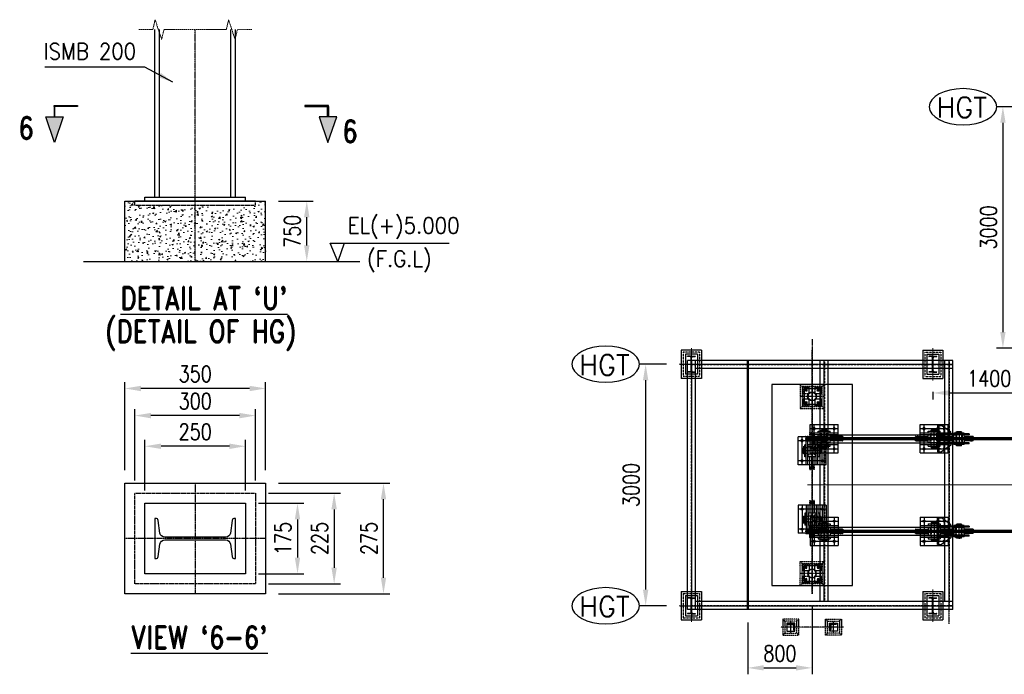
# Model space of a CAD drawing. Header units: inches. Extents: x -204116 to 930598, y -391373 to 256461.
# Tile 86 of 225: x 334083 to 346315, y -262227 to -254093. Entities that reach past the tile are written whole.
import ezdxf
from ezdxf.enums import TextEntityAlignment as Align
from ezdxf.lldxf.tags import DXFTag

# ---------------------------------------------------------------- set-up
doc = ezdxf.new("R2010")
doc.units = ezdxf.units.IN
doc.header["$LTSCALE"] = 10
doc.header["$MEASUREMENT"] = 0
doc.header["$PDMODE"] = 1
doc.header["$PDSIZE"] = 1000
for name, pattern in [('CENTER', [2, 1.25, -0.25, 0.25, -0.25]), ('CONTINOUS', [0]), ('HIDDEN', [0.375, 0.25, -0.125]), ('HIDDEN2', [0.1875, 0.125, -0.0625]), ('PHANTOM', [2.5, 1.25, -0.25, 0.25, -0.25, 0.25, -0.25]), ('PHANTOM2', [1.25, 0.625, -0.125, 0.125, -0.125, 0.125, -0.125])]:
    doc.linetypes.add(name, pattern=pattern)
doc.layers.get('Defpoints').update_dxf_attribs({"lineweight": 25})
for name, color, linetype in [('4', 4, 'Continuous'), ('b', 4, 'Continuous'), ('CIVIL PARTS-CONCRETE', 8, 'Continuous'), ('CIVIL STRL', 28, 'Continuous'), ('H', 3, 'HIDDEN'), ('R', 5, 'PHANTOM2'), ('THICK', 6, 'Continuous')]:
    doc.layers.add(name, color=color, linetype=linetype)
for name, color, linetype, lineweight in [('C', 1, 'CENTER', 25), ('cen', 2, 'CENTER2', 25), ('CENTER', 2, 'CENTER', 25), ('DIM', 6, 'Continuous', 25), ('GRID', 252, 'Continuous', 13), ('HID', 4, 'HIDDEN', 25), ('HIDEN', 8, 'CONTINOUS', 9), ('PHA', 5, 'PHANTOM', 25), ('TEXT', 3, 'Continuous', 25)]:
    doc.layers.add(name, color=color, linetype=linetype, lineweight=lineweight)
doc.styles.add('MIC', font='romans.shx', dxfattribs={"width": 0.8})
doc.styles.add('romand', font='romand.shx', dxfattribs={"width": 0.8})
doc.styles.add('romans', font='romans.shx', dxfattribs={"width": 0.8})
tags = doc.linetypes.add('CENTER2', pattern=[1.125, 0.75, -0.125, 0.125, -0.125]).pattern_tags.tags
tags[10:11] = [DXFTag(74, 4), DXFTag(75, 0), DXFTag(340, '0'), DXFTag(46, 1.0), DXFTag(50, 0.0), DXFTag(44, 0.0), DXFTag(45, 0.0)]
tags[8:9] = [DXFTag(74, 4), DXFTag(75, 0), DXFTag(340, '0'), DXFTag(46, 1.0), DXFTag(50, 0.0), DXFTag(44, 0.0), DXFTag(45, 0.0)]
tags[6:7] = [DXFTag(74, 4), DXFTag(75, 0), DXFTag(340, '0'), DXFTag(46, 1.0), DXFTag(50, 0.0), DXFTag(44, 0.0), DXFTag(45, 0.0)]
tags[4:5] = [DXFTag(74, 4), DXFTag(75, 0), DXFTag(340, '0'), DXFTag(46, 1.0), DXFTag(50, 0.0), DXFTag(44, 0.0), DXFTag(45, 0.0)]
doc.dimstyles.new('1_75', dxfattribs={"dimscale": 75, "dimtxt": 2.5, "dimasz": 2.5, "dimexe": 1, "dimexo": 2, "dimgap": 1, "dimtad": 1, "dimtoh": 1, "dimdec": 0, "dimzin": 9, "dimdsep": 46, "dimtxsty": 'MIC', "dimcen": 2.5, "dimclrd": 1, "dimclre": 1, "dimclrt": 256, "dimadec": 0, "dimazin": 0, "dimtfac": 1, "dimtdec": 0, "dimtmove": 2, "dimatfit": 3, "dimfxl": 1, "dimlwd": -1, "dimlwe": -1, "dimarcsym": 0})

# ---------------------------------------------------------------- blocks, each defined once
blk = doc.blocks.new('*D678')
at = {"color": 1}
for p, q in [((337299, -256347), (337730, -256347)), ((337650, -256897), (337650, -256547)), ((337299, -257097), (337730, -257097))]:
    blk.add_line(p, q, dxfattribs=at)
for points in [[(337616, -256547), (337683, -256547), (337650, -256347)], [(337616, -256897), (337683, -256897), (337650, -257097)]]:
    blk.add_solid(points, dxfattribs=at)
at = {"layer": 'Defpoints', "color": 0}
for p in [(337139, -256347), (337650, -256347), (337139, -257097)]:
    blk.add_point(p, dxfattribs=at)
at = {"insert": (337470, -256722), "char_height": 200, "attachment_point": 5, "rotation": 90, "style": 'MIC'}
blk.add_mtext('750', dxfattribs=at)
blk = doc.blocks.new('*D679')
at = {"color": 1}
for p, q in [((337299, -259852), (338683, -259852)), ((338603, -261027), (338603, -260052)), ((337299, -261227), (338683, -261227))]:
    blk.add_line(p, q, dxfattribs=at)
for points in [[(338570, -260052), (338636, -260052), (338603, -259852)], [(338570, -261027), (338636, -261027), (338603, -261227)]]:
    blk.add_solid(points, dxfattribs=at)
at = {"layer": 'Defpoints', "color": 0}
for p in [(337139, -259852), (338603, -259852), (337139, -261227)]:
    blk.add_point(p, dxfattribs=at)
at = {"insert": (338423, -260539), "char_height": 200, "attachment_point": 5, "rotation": 90, "style": 'MIC'}
blk.add_mtext('275', dxfattribs=at)
blk = doc.blocks.new('*D671')
at = {"color": 1}
for p, q in [((335389, -259692), (335389, -258595)), ((336939, -258675), (335589, -258675)), ((337139, -259692), (337139, -258595))]:
    blk.add_line(p, q, dxfattribs=at)
for points in [[(335589, -258642), (335589, -258709), (335389, -258675)], [(336939, -258642), (336939, -258709), (337139, -258675)]]:
    blk.add_solid(points, dxfattribs=at)
at = {"layer": 'Defpoints', "color": 0}
for p in [(335389, -258675), (335389, -259852), (337139, -259852)]:
    blk.add_point(p, dxfattribs=at)
at = {"insert": (336264, -258495), "char_height": 200, "attachment_point": 5, "style": 'MIC'}
blk.add_mtext('350', dxfattribs=at)
blk = doc.blocks.new('*D672')
at = {"color": 1}
for p, q in [((335514, -259817), (335514, -258932)), ((337014, -259817), (337014, -258932)), ((336814, -259012), (335714, -259012))]:
    blk.add_line(p, q, dxfattribs=at)
for points in [[(335714, -258979), (335714, -259046), (335514, -259012)], [(336814, -258979), (336814, -259046), (337014, -259012)]]:
    blk.add_solid(points, dxfattribs=at)
at = {"layer": 'Defpoints', "color": 0}
for p in [(335514, -259012), (335514, -259977), (337014, -259977)]:
    blk.add_point(p, dxfattribs=at)
at = {"insert": (336264, -258832), "char_height": 200, "attachment_point": 5, "style": 'MIC'}
blk.add_mtext('300', dxfattribs=at)
blk = doc.blocks.new('*D673')
at = {"color": 1}
for p, q in [((335639, -259942), (335639, -259313)), ((336889, -259942), (336889, -259313)), ((336689, -259393), (335839, -259393))]:
    blk.add_line(p, q, dxfattribs=at)
for points in [[(335839, -259360), (335839, -259427), (335639, -259393)], [(336689, -259360), (336689, -259427), (336889, -259393)]]:
    blk.add_solid(points, dxfattribs=at)
at = {"layer": 'Defpoints', "color": 0}
for p in [(335639, -259393), (335639, -260102), (336889, -260102)]:
    blk.add_point(p, dxfattribs=at)
at = {"insert": (336264, -259213), "char_height": 200, "attachment_point": 5, "style": 'MIC'}
blk.add_mtext('250', dxfattribs=at)
blk = doc.blocks.new('*D680')
at = {"color": 1}
for p, q in [((337174, -259977), (338070, -259977)), ((337990, -260177), (337990, -260902)), ((337174, -261102), (338070, -261102))]:
    blk.add_line(p, q, dxfattribs=at)
for points in [[(337956, -260177), (338023, -260177), (337990, -259977)], [(337956, -260902), (338023, -260902), (337990, -261102)]]:
    blk.add_solid(points, dxfattribs=at)
at = {"layer": 'Defpoints', "color": 0}
for p in [(337014, -259977), (337014, -261102), (337990, -261102)]:
    blk.add_point(p, dxfattribs=at)
at = {"insert": (337810, -260539), "char_height": 200, "attachment_point": 5, "rotation": 90, "style": 'MIC'}
blk.add_mtext('225', dxfattribs=at)
blk = doc.blocks.new('*D681')
at = {"color": 1}
for p, q in [((337049, -260102), (337615, -260102)), ((337535, -260302), (337535, -260777)), ((337049, -260977), (337615, -260977))]:
    blk.add_line(p, q, dxfattribs=at)
for points in [[(337501, -260302), (337568, -260302), (337535, -260102)], [(337501, -260777), (337568, -260777), (337535, -260977)]]:
    blk.add_solid(points, dxfattribs=at)
at = {"layer": 'Defpoints', "color": 0}
for p in [(336889, -260102), (336889, -260977), (337535, -260977)]:
    blk.add_point(p, dxfattribs=at)
at = {"insert": (337355, -260539), "char_height": 200, "attachment_point": 5, "rotation": 90, "style": 'MIC'}
blk.add_mtext('175', dxfattribs=at)
blk = doc.blocks.new('A$C4C0E3719')
blk.add_hatch(color=256).paths.add_polyline_path([(-0.4, 2.5), (-195.3, 2.6), (-195.3, -7.2), (-0.4, -7.3)])
at = {"layer": 'THICK'}
for points in [[(-0.4, -7.3), (-0.5, -92.8), (-7.9, -92.8), (-7.9, -7.3)], [(68.4, -93.2), (-4.3, -303.4), (-76.7, -92.8)]]:
    blk.add_hatch(color=0, dxfattribs=at).paths.add_polyline_path(points)
blk.add_line((-195.3, 2.6), (-195.3, -7.2))
at = {"layer": 'THICK', "color": 0}
for p, q in [((-0.4, 2.5), (-195.3, 2.6)), ((-0.4, -7.3), (-0.4, 2.5)), ((-195.3, -7.2), (-0.4, -7.3)), ((-7.9, -7.3), (-0.4, -7.3)), ((-7.9, -92.8), (-7.9, -7.3)), ((-0.4, -7.3), (-0.5, -92.8)), ((-76.7, -92.8), (-4.3, -303.4)), ((-76.7, -92.8), (-4.3, -303.4)), ((68.4, -92.9), (-76.7, -92.8)), ((3.2, -92.8), (-11.7, -92.8)), ((-4.3, -303.4), (68.4, -92.9))]:
    blk.add_line(p, q, dxfattribs=at)
blk = doc.blocks.new('bc200')
for p, q in [((0, 200), (-50, 200)), ((-12, 191), (-46, 195)), ((-3, 20), (-3, 180)), ((0, 200), (50, 200)), ((3, 20), (3, 180)), ((12, 191), (46, 195)), ((50, 200), (50, 200)), ((0, 0), (-50, 0)), ((-12, 9), (-46, 5)), ((0, 0), (50, 0)), ((12, 9), (46, 5)), ((50, 0), (50, 0))]:
    blk.add_line(p, q)
for centre, radius, start, end in [((-45, 200), 5, 186.1795, 262), ((-14, 180), 11, 0, 82), ((14, 180), 11, 98, 180), ((45, 200), 5, 278, 353.8205), ((-45, 0), 5, 98, 173.8205), ((-14, 20), 11, 278, 0), ((14, 20), 11, 180, 262), ((45, 0), 5, 6.1795, 82)]:
    blk.add_arc(centre, radius, start, end)
blk = doc.blocks.new('I-1')
for p, q in [((-125, 75), (-125, -75)), ((-125, 75), (125, 75)), ((125, 75), (125, -75)), ((-125, -75), (125, -75))]:
    blk.add_line(p, q)
at = {"layer": 'GRID', "linetype": 'ByBlock', "ltscale": 0.5}
blk.add_line((0, 150), (0, -150), dxfattribs=at)
at = {"layer": 'GRID', "ltscale": 0.5}
blk.add_line((-200, 0), (200, 0), dxfattribs=at)
at = {"layer": 'HID'}
for p, q in [((-150, 100), (150, 100)), ((-150, 100), (-150, -100)), ((150, 100), (150, -100)), ((-150, -100), (150, -100))]:
    blk.add_line(p, q, dxfattribs=at)
at = {"layer": 'R', "linetype": 'Continuous'}
for p, q in [((-175, 125), (-175, -125)), ((-175, 125), (175, 125)), ((175, 125), (175, -125)), ((-175, -125), (175, -125))]:
    blk.add_line(p, q, dxfattribs=at)
at = {"xscale": -1, "rotation": 90.00000000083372}
blk.add_blockref('bc200', (100, 0), dxfattribs=at)
blk = doc.blocks.new('SHEEVE1')
at = {"ltscale": 20}
for p, q in [((-28, 24), (-28, -87)), ((-24, 10), (-26, 10)), ((-21, 8), (-19, -3)), ((21, 8), (19, -3)), ((27, 25), (27, 24)), ((27, 24), (27, -87)), ((-5, -31), (-5, -62)), ((5, -31), (5, -62)), ((-28, -324), (-28, -213)), ((-5, -269), (-5, -238)), ((5, -269), (5, -238)), ((27, -324), (27, -213)), ((-24, -310), (-26, -310)), ((-21, -308), (-19, -297)), ((21, -308), (19, -297)), ((27, -325), (27, -324))]:
    blk.add_line(p, q, dxfattribs=at)
at = {"linetype": 'Continuous'}
for p, q in [((-27, 25), (-17, 25)), ((27, 25), (17, 25)), ((24, 10), (26, 10)), ((-48, -87), (-48, -110)), ((-48, -110), (-48, -190)), ((-30, -87), (-48, -87)), ((30, -87), (47, -87)), ((47, -87), (47, -110)), ((47, -110), (47, -190)), ((-48, -213), (-48, -190)), ((-30, -213), (-48, -213)), ((30, -213), (47, -213)), ((47, -213), (47, -190)), ((-27, -325), (-17, -325)), ((27, -325), (17, -325)), ((24, -310), (26, -310))]:
    blk.add_line(p, q, dxfattribs=at)
at = {"color": 2, "linetype": 'HIDDEN'}
for p, q in [((-48, -110), (47, -110)), ((-48, -190), (47, -190))]:
    blk.add_line(p, q, dxfattribs=at)
at = {"ltscale": 20}
for points in [[(17, 25), (16, 24), (11, -1, -0.820353), (-11, -1), (-16, 24), (-17, 25)], [(17, -325), (16, -324), (11, -299, 0.820353), (-11, -299), (-16, -324), (-17, -325)]]:
    blk.add_lwpolyline(points, format="xyb", dxfattribs=at)
for centre, radius, start, end in [((-26, 12), 2, 179.9978, 270), ((-24, 7), 3, 11.2723, 90), ((24, 7), 3, 90, 168.7277), ((-30, -62), 25, 270, 0), ((0, 1), 19, 191.2723, 227.0141), ((-30, -31), 25, 0, 47.0141), ((30, -31), 25, 132.9859, 180), ((30, -62), 25, 180, 270), ((0, 1), 19, 312.9859, 348.7277), ((-30, -238), 25, 360, 90), ((30, -238), 25, 90, 180), ((-26, -312), 2, 90, 180.0022), ((-24, -307), 3, 270, 348.7277), ((0, -301), 19, 132.9859, 168.7277), ((-30, -269), 25, 312.9859, 360), ((30, -269), 25, 180, 227.0141), ((0, -301), 19, 11.2723, 47.0141), ((24, -307), 3, 191.2723, 270)]:
    blk.add_arc(centre, radius, start, end, dxfattribs=at)
at = {"linetype": 'Continuous'}
for centre, start, end in [((26, 12), 270, 0), ((26, -312), 0, 90)]:
    blk.add_arc(centre, 1.5, start, end, dxfattribs=at)
at = {"layer": 'cen', "ltscale": 0.5}
for p, q in [((33, 0), (-33, 0)), ((-4, 1), (4, 1)), ((0, 28), (0, -327)), ((33, -300), (-33, -300)), ((-4, -301), (4, -301))]:
    blk.add_line(p, q, dxfattribs=at)
at = {"layer": 'cen'}
blk.add_line((-56, -150), (55, -150), dxfattribs=at)
at = {"layer": 'DIM'}
for p, q in [((-27, 25), (-28, 24)), ((-17, 25), (-16, 25)), ((-16, 25), (-16, 24)), ((17, 25), (16, 25)), ((16, 25), (16, 24)), ((-27, -325), (-28, -324)), ((-17, -325), (-16, -325)), ((-16, -325), (-16, -324)), ((16, -325), (16, -324)), ((17, -325), (16, -325))]:
    blk.add_line(p, q, dxfattribs=at)
at = {"layer": 'R'}
for p, q in [((-28, 24), (-28, 25)), ((-27, 25), (-28, 25)), ((27, 25), (27, 25)), ((27, 24), (27, 25)), ((-28, -324), (-28, -325)), ((-27, -325), (-28, -325)), ((27, -325), (27, -325)), ((27, -324), (27, -325))]:
    blk.add_line(p, q, dxfattribs=at)
for centre in [(0, 0), (0, -300)]:
    blk.add_circle(centre, 10, dxfattribs=at)
blk = doc.blocks.new('BUSH')
at = {"color": 1, "linetype": 'CENTER2'}
blk.add_line((-101, 0), (8, 0), dxfattribs=at)
at = {"color": 0, "linetype": 'ByBlock'}
for p, q in [((-95, 40), (0, 40)), ((-95, 40), (-95, -40)), ((-95, 30), (0, 30)), ((0, 40), (0, -40)), ((-95, -30), (0, -30)), ((-95, -40), (0, -40))]:
    blk.add_line(p, q, dxfattribs=at)
blk = doc.blocks.new('BKT')
at = {"linetype": 'Continuous'}
for p, q in [((-62, 391), (-50, 391)), ((-62, 391), (-62, 16)), ((-50, 391), (-50, 16)), ((62, 391), (50, 391)), ((50, 391), (50, 16)), ((62, 391), (62, 16)), ((-87, 295), (-86, 296)), ((-87, 295), (-87, 237)), ((-86, 296), (-70, 296)), ((-78, 246), (-70, 246)), ((-76, 246), (-76, 221)), ((-70, 329), (-70, 203)), ((-70, 329), (-62, 329)), ((70, 329), (62, 329)), ((70, 329), (70, 203)), ((86, 296), (70, 296)), ((78, 246), (70, 246)), ((76, 246), (76, 221)), ((78, 246), (78, 236)), ((87, 295), (86, 296)), ((87, 295), (87, 237)), ((-82, 166), (-165, 46)), ((-87, 237), (-86, 236)), ((-86, 236), (-78, 236)), ((-62, 166), (-82, 166)), ((-76, 221), (-70, 221)), ((-70, 203), (-62, 203)), ((70, 203), (62, 203)), ((62, 166), (82, 166)), ((76, 221), (70, 221)), ((86, 236), (78, 236)), ((82, 166), (165, 46)), ((87, 237), (86, 236)), ((-165, 16), (-165, 46)), ((-165, 16), (165, 16)), ((-165, 16), (-165, 0)), ((-165, 0), (165, 0)), ((-25, 0), (-25, 16)), ((25, 0), (25, 16)), ((165, 16), (165, 46)), ((165, 16), (165, 0))]:
    blk.add_line(p, q, dxfattribs=at)
for p, q in [((-86, 296), (-86, 236)), ((-78, 246), (-78, 236)), ((-70, 246), (-70, 236)), ((70, 236), (70, 246)), ((86, 296), (86, 236)), ((-62, 66), (-50, 66)), ((50, 66), (62, 66))]:
    blk.add_line(p, q)
at = {"layer": 'C', "linetype": 'Continuous'}
for p, q in [((-60, 234), (-80, 234)), ((60, 234), (80, 234))]:
    blk.add_line(p, q, dxfattribs=at)
at = {"layer": 'cen'}
for p, q in [((0, -16), (0, 381)), ((-56, 266), (-94, 266)), ((56, 266), (94, 266)), ((-125, 35), (-125, -17)), ((125, 35), (125, -17))]:
    blk.add_line(p, q, dxfattribs=at)
at = {"layer": 'H', "linetype": 'HIDDEN'}
for p, q in [((-72, 296), (70, 296)), ((-70, 236), (70, 236)), ((-138, 16), (-138, 0)), ((-112, 16), (-112, 0)), ((112, 16), (112, 0)), ((138, 16), (138, 0))]:
    blk.add_line(p, q, dxfattribs=at)
blk.add_blockref('SHEEVE1', (0, 416))
at = {"color": 2, "linetype": 'HIDDEN2'}
blk.add_blockref('BUSH', (47, 266), dxfattribs=at)
blk = doc.blocks.new('bp')
at = {"color": 1}
for p, q in [((1283679.7, -976832.5), (1283653.3, -976832.5)), ((1283666.5, -976819.3), (1283666.5, -976845.7)), ((1283803.3, -976832.5), (1283829.7, -976832.5)), ((1283816.5, -976819.3), (1283816.5, -976845.7)), ((1283666.5, -976995.7), (1283666.5, -976969.3)), ((1283816.5, -976995.7), (1283816.5, -976969.3)), ((1283679.7, -976982.5), (1283653.3, -976982.5)), ((1283803.3, -976982.5), (1283829.7, -976982.5))]:
    blk.add_line(p, q, dxfattribs=at)
blk.add_lwpolyline([(1283641.5, -977007.5), (1283841.5, -977007.5), (1283841.5, -976807.5), (1283641.5, -976807.5)], close=True)
for centre, radius in [((1283666.5, -976832.5), 11), ((1283741.5, -976907.5), 56), ((1283816.5, -976832.5), 11), ((1283666.5, -976982.5), 11), ((1283741.5, -976907.5), 50), ((1283816.5, -976982.5), 11)]:
    blk.add_circle(centre, radius)
at = {"layer": 'CENTER'}
for p, q in [((1283741.5, -976757.5), (1283741.5, -977057.5)), ((1283891.5, -976907.5), (1283591.5, -976907.5))]:
    blk.add_line(p, q, dxfattribs=at)
at = {"layer": 'CIVIL PARTS-CONCRETE', "color": 5, "linetype": 'PHANTOM', "lineweight": -3}
for p, q in [((1283616.5, -976782.5), (1283591.5, -976757.5)), ((1283891.5, -976757.5), (1283866.5, -976782.5)), ((1283616.5, -977032.5), (1283591.5, -977057.5)), ((1283866.5, -977032.5), (1283891.5, -977057.5))]:
    blk.add_line(p, q, dxfattribs=at)
for points in [[(1283591.5, -977057.5), (1283891.5, -977057.5), (1283891.5, -976757.5), (1283591.5, -976757.5)], [(1283616.5, -977032.5), (1283866.5, -977032.5), (1283866.5, -976782.5), (1283616.5, -976782.5)]]:
    blk.add_lwpolyline(points, close=True, dxfattribs=at)
at = {"layer": 'CIVIL PARTS-CONCRETE', "linetype": 'PHANTOM'}
for points in [[(1283626.5, -976872.5), (1283706.5, -976872.5), (1283706.5, -976792.5), (1283626.5, -976792.5)], [(1283776.5, -976872.5), (1283856.5, -976872.5), (1283856.5, -976792.5), (1283776.5, -976792.5)], [(1283626.5, -977022.5), (1283706.5, -977022.5), (1283706.5, -976942.5), (1283626.5, -976942.5)], [(1283776.5, -977022.5), (1283856.5, -977022.5), (1283856.5, -976942.5), (1283776.5, -976942.5)]]:
    blk.add_lwpolyline(points, close=True, dxfattribs=at)
blk = doc.blocks.new('SHEEVE TOP')
at = {"color": 153, "linetype": 'Continuous'}
for p, q in [((-175, 382), (-175, 33)), ((-28, 382), (-175, 382)), ((-73, 382), (-73, 33)), ((-52, 382), (-73, 382)), ((-52, 382), (-52, 33)), ((-28, 436), (-28, 439)), ((-27, 440), (-23, 440)), ((-25, 434), (-26, 434)), ((26, 440), (23, 440)), ((25, 434), (26, 434)), ((27, 436), (27, 439)), ((175, 382), (27, 382)), ((72, 382), (52, 382)), ((52, 382), (52, 33)), ((72, 382), (72, 33)), ((175, 382), (175, 33)), ((-73, 283), (-92, 283)), ((-92, 283), (-92, 132)), ((-4, 283), (-48, 283)), ((-48, 283), (-48, 258)), ((-48, 258), (-48, 158)), ((48, 283), (4, 283)), ((48, 283), (48, 258)), ((48, 258), (48, 158)), ((92, 283), (72, 283)), ((92, 283), (92, 132)), ((-110, 242), (-108, 243)), ((-110, 242), (-110, 174)), ((-110, 174), (-108, 173)), ((-108, 243), (-108, 173)), ((-92, 243), (-108, 243)), ((-92, 173), (-108, 173)), ((-73, 132), (-92, 132)), ((-48, 158), (-48, 132)), ((-4, 132), (-48, 132)), ((48, 132), (4, 132)), ((48, 158), (48, 132)), ((92, 132), (72, 132)), ((108, 243), (92, 243)), ((108, 173), (92, 173)), ((109, 242), (108, 243)), ((108, 243), (108, 173)), ((109, 174), (108, 173)), ((109, 242), (109, 174)), ((-28, 33), (-175, 33)), ((-52, 33), (-73, 33)), ((175, 33), (27, 33)), ((72, 33), (52, 33)), ((-28, -20), (-28, -24)), ((-27, -25), (-23, -25)), ((-25, -19), (-26, -19)), ((26, -25), (23, -25)), ((25, -19), (26, -19)), ((27, -20), (27, -24))]:
    blk.add_line(p, q, dxfattribs=at)
at = {"color": 153, "ltscale": 20}
for p, q in [((-27, 440), (-28, 439)), ((-28, 436), (-28, 283)), ((-24, 433), (-15, 408)), ((-23, 440), (-21, 438)), ((-21, 438), (-11, 411)), ((-4, 392), (-4, 283)), ((4, 392), (4, 283)), ((21, 438), (11, 411)), ((24, 433), (15, 408)), ((23, 440), (21, 438)), ((26, 440), (27, 439)), ((27, 436), (27, 283)), ((-28, -20), (-28, 132)), ((-4, 23), (-4, 132)), ((4, 23), (4, 132)), ((27, -20), (27, 132)), ((-24, -18), (-15, 7)), ((-21, -23), (-11, 4)), ((21, -23), (11, 4)), ((24, -18), (15, 7)), ((-27, -25), (-28, -24)), ((-23, -25), (-21, -23)), ((23, -25), (21, -23)), ((26, -25), (27, -24))]:
    blk.add_line(p, q, dxfattribs=at)
at = {"color": 153}
for p, q in [((-48, 276), (-52, 276)), ((48, 276), (52, 276)), ((-48, 139), (-52, 139)), ((48, 139), (52, 139))]:
    blk.add_line(p, q, dxfattribs=at)
for centre in [(-125, 333), (125, 333), (-125, 83), (125, 83)]:
    blk.add_circle(centre, 13.5, dxfattribs=at)
at = {"color": 153, "linetype": 'Continuous'}
for centre, start, end in [((-26, 436), 180, 270), ((26, 436), 270, 0), ((-26, -20), 90, 180), ((26, -20), 0, 90)]:
    blk.add_arc(centre, 1.5, start, end, dxfattribs=at)
at = {"color": 153, "ltscale": 20}
for centre, radius, start, end in [((-25, 432), 1.5, 18.0937, 90), ((0, 415), 17, 204.7886, 238.7671), ((0, 415), 12, 200.2265, 339.7735), ((-14, 392), 10, 0, 58.7671), ((14, 392), 10, 121.2329, 180), ((0, 415), 17, 301.2329, 335.2114), ((25, 432), 1.5, 90, 161.9063), ((0, 0), 17, 121.2329, 155.2114), ((0, 0), 12, 20.2265, 159.7735), ((-14, 23), 10, 301.2329, 0), ((14, 23), 10, 180, 238.7671), ((0, 0), 17, 24.7886, 58.7671), ((-25, -17), 1.5, 270, 341.9063), ((25, -17), 1.5, 198.0937, 270)]:
    blk.add_arc(centre, radius, start, end, dxfattribs=at)
at = {"layer": 'C', "color": 153, "linetype": 'Continuous'}
for p, q in [((-79, 158), (-113, 158)), ((79, 158), (113, 158))]:
    blk.add_line(p, q, dxfattribs=at)
at = {"layer": 'cen', "ltscale": 50}
for p, q in [((-125, 382), (-125, 33)), ((0, 445), (0, -110)), ((125, 382), (125, 33)), ((175, 333), (-175, 333)), ((117, 208), (-120, 208)), ((175, 83), (-175, 83))]:
    blk.add_line(p, q, dxfattribs=at)
at = {"layer": 'cen', "color": 153}
for p, q in [((-35, 415), (32, 415)), ((-35, 0), (32, 0))]:
    blk.add_line(p, q, dxfattribs=at)
at = {"layer": 'H', "color": 153, "linetype": 'HIDDEN'}
for p, q in [((27, 382), (-28, 382)), ((48, 258), (-48, 258)), ((48, 258), (-48, 258)), ((92, 243), (-92, 243)), ((92, 173), (-92, 173)), ((48, 158), (-48, 158)), ((48, 158), (-48, 158)), ((27, 33), (-28, 33))]:
    blk.add_line(p, q, dxfattribs=at)
at = {"layer": 'R'}
for p, q in [((-27, 440), (-28, 440)), ((-28, 439), (-28, 440)), ((-23, 440), (-22, 440)), ((-21, 438), (-22, 440)), ((21, 438), (22, 440)), ((23, 440), (22, 440)), ((26, 440), (27, 440)), ((27, 439), (27, 440)), ((-28, -24), (-28, -25)), ((-27, -25), (-28, -25)), ((-23, -25), (-22, -25)), ((-21, -23), (-22, -25)), ((21, -23), (22, -25)), ((23, -25), (22, -25)), ((26, -25), (27, -25)), ((27, -24), (27, -25))]:
    blk.add_line(p, q, dxfattribs=at)
for centre in [(0, 415), (0, 0)]:
    blk.add_circle(centre, 11, dxfattribs=at)
blk = doc.blocks.new('*D692')
at = {"color": 1}
for p, q in [((346518, -255174), (346218, -255174)), ((346298, -255374), (346298, -257974)), ((346518, -258174), (346218, -258174))]:
    blk.add_line(p, q, dxfattribs=at)
for points in [[(346265, -255374), (346332, -255374), (346298, -255174)], [(346265, -257974), (346332, -257974), (346298, -258174)]]:
    blk.add_solid(points, dxfattribs=at)
at = {"layer": 'Defpoints', "color": 0}
for p in [(346678, -255174, -42412), (346298, -258174), (346678, -258174, -42412)]:
    blk.add_point(p, dxfattribs=at)
at = {"insert": (346118, -256674), "char_height": 200, "attachment_point": 5, "rotation": 90, "style": 'MIC'}
blk.add_mtext('3000', dxfattribs=at)
blk = doc.blocks.new('*D693')
at = {"color": 1}
for p, q in [((342118, -258374), (341780, -258374)), ((341860, -258574), (341860, -261174)), ((342118, -261374), (341780, -261374))]:
    blk.add_line(p, q, dxfattribs=at)
for points in [[(341826, -258574), (341893, -258574), (341860, -258374)], [(341826, -261174), (341893, -261174), (341860, -261374)]]:
    blk.add_solid(points, dxfattribs=at)
at = {"layer": 'Defpoints', "color": 0}
for p in [(342278, -258374, -42412), (341860, -261374), (342278, -261374)]:
    blk.add_point(p, dxfattribs=at)
at = {"insert": (341680, -259874), "char_height": 200, "attachment_point": 5, "rotation": 90, "style": 'MIC'}
blk.add_mtext('3000', dxfattribs=at)
blk = doc.blocks.new('*D698')
at = {"color": 1}
for p, q in [((346828, -258418), (346828, -258811)), ((345428, -258717), (345428, -258811)), ((345628, -258731), (346628, -258731))]:
    blk.add_line(p, q, dxfattribs=at)
for points in [[(345628, -258698), (345628, -258764), (345428, -258731)], [(346628, -258698), (346628, -258764), (346828, -258731)]]:
    blk.add_solid(points, dxfattribs=at)
at = {"layer": 'Defpoints', "color": 0}
for p in [(346828, -258258, -42412), (345428, -258557), (346828, -258731)]:
    blk.add_point(p, dxfattribs=at)
at = {"insert": (346128, -258551), "char_height": 200, "attachment_point": 5, "style": 'MIC'}
blk.add_mtext('1400', dxfattribs=at)
blk = doc.blocks.new('Ac75')
blk.add_lwpolyline([(0, 54.4), (1.5, 54.4, -0.4142136), (6, 49.9), (6, -7.6, 0.4142136), (13, -14.6), (70.5, -14.6, -0.4142136), (75, -19.1), (75, -20.6), (0, -20.6)], format="xyb", close=True)
blk = doc.blocks.new('*D705')
at = {"color": 1}
for p, q in [((343128, -261582), (343128, -262227)), ((343928, -261800), (343928, -262227)), ((343328, -262147), (343728, -262147))]:
    blk.add_line(p, q, dxfattribs=at)
for points in [[(343328, -262113), (343328, -262180), (343128, -262147)], [(343728, -262113), (343728, -262180), (343928, -262147)]]:
    blk.add_solid(points, dxfattribs=at)
at = {"layer": 'Defpoints', "color": 0}
for p in [(343128, -261422, -42412), (343928, -261640), (343928, -262147)]:
    blk.add_point(p, dxfattribs=at)
at = {"insert": (343528, -261967), "char_height": 200, "attachment_point": 5, "style": 'MIC'}
blk.add_mtext('800', dxfattribs=at)

msp = doc.modelspace()

# ---------------------------------------------------------------- hatches: boundary and pattern name
at = {"layer": 'HIDEN'}
h = msp.add_hatch(dxfattribs=at)
h.set_pattern_fill('AR-CONC', color=251, style=0)
h.set_pattern_definition([(50, (-631585.45, -354895.4), (182.18467, -15.939086), [19.05, -209.55]), (355, (-631585.45, -354895.4), (-35.24342, 191.056845), [15.24, -167.640584]), (100.451445, (-631570.27, -354896.72), (146.941247, 175.117752), [16.19001, -178.090245]), (46.1842, (-631585.45, -354844.6), (271.07904, -42.04233), [28.575, -314.325]), (96.635558, (-631562.86, -354848.1), (237.404134, 247.426125), [24.28502, -267.13561]), (351.18415, (-631585.45, -354844.6), (237.404134, 247.426125), [22.85997, -251.45973]), (21, (-631560.05, -354857.3), (151.614391, -102.265198), [19.05, -209.55]), (326, (-631560.05, -354857.3), (61.80203, 184.187966), [15.24, -167.64]), (71.451445, (-631547.42, -354865.82), (213.41642, 81.92277), [16.19001, -178.089938]), (37.5, (-631585.454, -354895.395), (3.0886033, 84.555039), [0, -165.608, 0, -170.18, 0, -168.275]), (7.5, (-631585.45, -354895.395), (66.8196625, 100.180575), [0, -97.028, 0, -161.798, 0, -64.135]), (327.5, (-631642.096, -354895.395), (135.590595, -5.728744), [0, -63.5, 0, -198.12, 0, -262.89]), (317.5, (-631667.5, -354895.4), (148.129181, 25.426491), [0, -82.55, 0, -131.572, 0, -186.69])])
h.paths.add_polyline_path([(335513.6, -256396.7), (335513.6, -256346.7), (335388.6, -256346.7), (335388.6, -257096.7), (337138.6, -257096.7), (337138.6, -256346.7), (337013.6, -256346.7), (337013.6, -256396.7)])

# ---------------------------------------------------------------- linework, layer by layer
for p, q in [((335763.6, -256296.7, -30725549.1), (335763.6, -254215.7, -30725549.1)), ((335819.3, -256296.7, -30725549.1), (335819.3, -254215.7, -30725549.1)), ((336707.8, -256296.7, -30725549.1), (336707.8, -254215.7, -30725549.1)), ((336763.6, -256296.7, -30725549.1), (336763.6, -254215.7, -30725549.1)), ((335638.6, -256296.7, -30725549.1), (336888.6, -256296.7, -30725549.1)), ((335638.6, -256346.7, -30725549.1), (335638.6, -256296.7, -30725549.1)), ((336888.6, -256346.7, -30725549.1), (336888.6, -256296.7, -30725549.1)), ((334878.1, -257096.7, -30725549.1), (338310.6, -257096.7, -30725549.1)), ((344027.9, -261321.6), (344027.9, -258327.3)), ((344127.9, -261321.6), (344127.9, -258327.3)), ((344116.4, -259299.5), (353102.9, -259299.5)), ((344127.9, -259249.5, -12.6), (345577.9, -259249.5, -12.6)), ((344127.9, -259349.5, -12.6), (345577.9, -259349.5, -12.6)), ((344127.9, -260399.5, -12.6), (345577.9, -260399.5, -12.6)), ((354252.9, -260449.5), (344116.4, -260449.5)), ((344127.9, -260499.5, -12.6), (345577.9, -260499.5, -12.6))]:
    msp.add_line(p, q)
at = {"color": 2}
for p in [(335513.6, -256396.7, -30725549.1), (337013.6, -256346.7, -30725549.1)]:
    msp.add_line(p, (335513.6, -256346.7, -30725549.1), dxfattribs=at)
at = {"color": 0}
for p, q in [((345677.9, -258327.3, -42411.6), (342377.9, -258327.3, -42411.6)), ((342377.9, -261421.6, -42411.6), (342377.9, -258327.3, -42411.6)), ((342477.9, -261421.6, -42411.6), (342477.9, -258327.3, -42411.6)), ((345577.9, -261321.6, -42411.6), (345577.9, -258327.3, -42411.6)), ((345677.9, -261421.6, -42411.6), (345677.9, -258327.3, -42411.6)), ((345677.9, -258427.3, -42411.6), (342477.9, -258427.3, -42411.6)), ((345677.9, -261321.6, -42411.6), (342477.9, -261321.6, -42411.6)), ((345677.9, -261421.6, -42411.6), (342377.9, -261421.6, -42411.6))]:
    msp.add_line(p, q, dxfattribs=at)
at = {"color": 1, "linetype": 'CENTER', "lineweight": 0, "ltscale": 0.5}
msp.add_line((343870.4, -259874.6), (363377.9, -259874.6), dxfattribs=at)
at = {"color": 5, "const_width": 30, "elevation": -42411.6}
msp.add_lwpolyline([(343127.9, -261421.6), (343127.9, -258327.3)], dxfattribs=at)
for points in [[(344027.9, -258874.6), (343827.9, -258874.6), (343827.9, -258674.6), (344027.9, -258674.6)], [(344027.9, -260874.3), (343827.9, -260874.3), (343827.9, -261074.3), (344027.9, -261074.3)], [(343612.9, -261589.8), (343612.9, -261689.8), (343712.9, -261689.8), (343712.9, -261589.8)], [(344242.9, -261589.8), (344242.9, -261689.8), (344142.9, -261689.8), (344142.9, -261589.8)]]:
    msp.add_lwpolyline(points, close=True)
at = {"color": 1, "linetype": 'CENTER', "lineweight": 0, "ltscale": 0.5, "const_width": 40}
for points in [[(343870.4, -259299.5), (355671.3, -259299.5)], [(343870.4, -260449.5), (355671.3, -260449.5)]]:
    msp.add_lwpolyline(points, dxfattribs=at)
at = {"elevation": -30725549.1}
msp.add_lwpolyline([(336888.6, -260977), (335638.6, -260977), (335638.6, -260102), (336888.6, -260102)], close=True, dxfattribs=at)
msp.add_lwpolyline([(335763.6, -260289.5), (335763.6, -260789.5), (335774.4, -260789.5, 0.3738847), (335804.1, -260763.6), (335826.1, -260607.8, -0.3738847), (335885.5, -260556.1), (336641.7, -260556.1, -0.3738847), (336701.1, -260607.8), (336723, -260763.6, 0.3738847), (336752.7, -260789.5), (336763.6, -260789.5), (336763.6, -260289.5), (336752.7, -260289.5, 0.3738847), (336723, -260315.3), (336701.1, -260471.2, -0.3738847), (336641.7, -260522.8), (335885.5, -260522.8, -0.3738847), (335826.1, -260471.2), (335804.1, -260315.3, 0.3738847), (335774.4, -260289.5)], format="xyb", close=True, dxfattribs=at)
at = {"color": 2, "extrusion": (0, 0, -1)}
for centre in [(345803.1, -255174.5), (341364.5, -258374.5), (341364.5, -261374.5)]:
    msp.add_ellipse(centre, major_axis=(-420.2, 0), ratio=0.5341494, dxfattribs=at)
at = {"layer": 'C'}
for p, q in [((336263.6, -257096.7, -30725549.1), (336263.6, -254215.7, -30725549.1)), ((343927.9, -258061.4), (343927.9, -261227.3)), ((343927.9, -261227.3), (343927.9, -258199.5)), ((342427.9, -258327.3), (342427.9, -261549.5)), ((344077.9, -261321.6), (344077.9, -258327.3)), ((345627.9, -258327.3), (345627.9, -261600.7)), ((342286.9, -258374.5), (345677.9, -258374.5)), ((336263.6, -259852, -30725549.1), (336263.6, -261227, -30725549.1)), ((337138.6, -260539.5, -30725549.1), (335388.6, -260539.5, -30725549.1)), ((342286.9, -261374.5), (345677.9, -261374.5)), ((344316.3, -261639.8), (343539.5, -261639.8)), ((343662.9, -261707.6), (343662.9, -261572)), ((344192.9, -261707.6), (344192.9, -261572))]:
    msp.add_line(p, q, dxfattribs=at)
at = {"layer": 'cen'}
msp.add_line((343927.9, -261374.8), (343927.9, -261816.7), dxfattribs=at)
at = {"layer": 'CENTER', "lineweight": -2, "ltscale": 0.5}
for p, q in [((343927.9, -258674.6, 523.8), (343927.9, -258874.6, 523.8)), ((343927.9, -261074.3, 523.8), (343927.9, -260874.3, 523.8))]:
    msp.add_line(p, q, dxfattribs=at)
at = {"layer": 'CIVIL STRL', "color": 8, "linetype": 'PHANTOM2', "lineweight": 13, "ltscale": 2, "elevation": -30725549.1}
msp.add_lwpolyline([(335564, -254215.7), (335738.1, -254215.7), (335765.7, -254093.3), (335846, -254337.9), (335876.2, -254215.7), (335876.2, -254215.7), (336651, -254215.7), (336678.6, -254093.3), (336758.8, -254337.9), (336789, -254215.7), (336967.8, -254215.7)], dxfattribs=at)
at = {"layer": 'DIM', "color": 6, "elevation": -30725549.1}
for points in [[(338113.3, -256870.7), (338037.6, -257096.7), (337940.8, -256870.6), (339417.4, -256870.6)], [(338113.3, -256870.7), (338037.6, -257096.7), (337940.8, -256870.6), (339418.9, -256870.6)]]:
    msp.add_lwpolyline(points, dxfattribs=at)
at = {"layer": 'GRID', "ltscale": 0.5}
for p, q in [((344077.9, -261321.6), (344077.9, -258327.3)), ((344077.9, -258757), (344077.9, -260242)), ((344127.9, -259299.5, -12.6), (346076.5, -259299.5, -12.6)), ((344127.9, -260449.5, -12.6), (346076.5, -260449.5, -12.6))]:
    msp.add_line(p, q, dxfattribs=at)
at = {"layer": 'HID', "ltscale": 4}
for p, q in [((337013.6, -256396.7, -30725549.1), (337013.6, -256346.7, -30725549.1)), ((335513.6, -256396.7, -30725549.1), (337013.6, -256396.7, -30725549.1))]:
    msp.add_line(p, q, dxfattribs=at)
at = {"layer": 'HID'}
for p, q in [((342425, -258327.3), (342425, -261421.6)), ((342430.7, -258327.3), (342430.7, -261421.6)), ((344075, -258327.3), (344075, -261321.6)), ((344080.7, -258327.3), (344080.7, -261321.6)), ((345625, -258327.3, 20259.4), (345625, -261371.6, 42411.6)), ((345630.7, -258327.3, 20259.4), (345630.7, -261371.6, 42411.6)), ((342430.7, -258371.6), (345677.9, -258371.6)), ((342430.7, -258377.3), (345677.9, -258377.3)), ((345577.9, -259296.6, -12.6), (344127.9, -259296.6, -12.6)), ((345577.9, -259302.3, -12.6), (344127.9, -259302.3, -12.6)), ((345577.9, -260446.6, -12.6), (344127.9, -260446.6, -12.6)), ((345577.9, -260452.3, -12.6), (344127.9, -260452.3, -12.6)), ((342430.7, -261371.6), (345677.9, -261371.6)), ((342430.7, -261377.3), (345677.9, -261377.3))]:
    msp.add_line(p, q, dxfattribs=at)
at = {"layer": 'HID', "ltscale": 4, "elevation": -30725549.1}
msp.add_lwpolyline([(337013.6, -261102), (335513.6, -261102), (335513.6, -259977), (337013.6, -259977)], close=True, dxfattribs=at)
at = {"layer": 'PHA', "linetype": 'Continuous'}
for p, q in [((335388.6, -256346.7, -30725549.1), (337138.6, -256346.7, -30725549.1)), ((335388.6, -257096.7, -30725549.1), (335388.6, -256346.7, -30725549.1)), ((337138.6, -257096.7, -30725549.1), (337138.6, -256346.7, -30725549.1))]:
    msp.add_line(p, q, dxfattribs=at)
at = {"layer": 'PHA'}
for p, q in [((343587.9, -261564.8), (343562.9, -261539.8)), ((343737.9, -261564.8), (343762.9, -261539.8)), ((344117.9, -261564.8), (344092.9, -261539.8)), ((344267.9, -261564.8), (344292.9, -261539.8)), ((343587.9, -261714.8), (343562.9, -261739.8)), ((343737.9, -261714.8), (343762.9, -261739.8)), ((344117.9, -261714.8), (344092.9, -261739.8)), ((344267.9, -261714.8), (344292.9, -261739.8))]:
    msp.add_line(p, q, dxfattribs=at)
at = {"layer": 'PHA', "linetype": 'ByBlock', "elevation": 42411.6}
msp.add_lwpolyline([(344427.9, -261124.3), (344427.9, -258624.3), (343427.9, -258624.3), (343427.9, -261124.3)], close=True, dxfattribs=at)
at = {"layer": 'PHA', "linetype": 'Continuous', "elevation": -30725549.1}
msp.add_lwpolyline([(337138.6, -261227), (335388.6, -261227), (335388.6, -259852), (337138.6, -259852)], close=True, dxfattribs=at)
at = {"layer": 'PHA'}
for points in [[(343562.9, -261539.8), (343562.9, -261739.8), (343762.9, -261739.8), (343762.9, -261539.8)], [(343587.9, -261564.8), (343587.9, -261714.8), (343737.9, -261714.8), (343737.9, -261564.8)], [(344292.9, -261539.8), (344292.9, -261739.8), (344092.9, -261739.8), (344092.9, -261539.8)], [(344267.9, -261564.8), (344267.9, -261714.8), (344117.9, -261714.8), (344117.9, -261564.8)]]:
    msp.add_lwpolyline(points, close=True, dxfattribs=at)

# ---------------------------------------------------------------- block references
at = {"yscale": 1.5, "zscale": 1.5}
for p, xscale in [((334509.4, -255162.5, -30725549.1), -1.5), ((337919.5, -255162.5, -30725549.1), 1.5)]:
    msp.add_blockref('A$C4C0E3719', p, dxfattribs=dict(at, xscale=xscale))
for name, p, rotation in [('I-1', (342427.9, -258374.5, -42411.6), 270), ('bp', (-939814.1, 718132.2, 523.8), 2.950855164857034e-05), ('BKT', (345487.2, -259299.5), 270), ('SHEEVE TOP', (344285.4, -260449.5), 90), ('SHEEVE TOP', (345651.4, -260449.5, 11829.6), 90)]:
    msp.add_blockref(name, p, dxfattribs=dict(rotation=rotation))
at = {"xscale": -1}
for name, p, rotation in [('I-1', (345427.9, -258374.5, -42411.6), 90), ('SHEEVE TOP', (343927.9, -259241.6), 180), ('SHEEVE TOP', (344285.4, -259299.5), 90), ('SHEEVE TOP', (345651.4, -259299.5, 11829.6), 90), ('BKT', (345487.2, -260449.5), 270), ('bp', (-939814.1, -1237881.1, 523.8), 179.9999704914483), ('I-1', (342427.9, -261374.5, -42411.6), 90), ('I-1', (345427.9, -261374.5, -42411.6), 90)]:
    msp.add_blockref(name, p, dxfattribs=dict(at, rotation=rotation))
msp.add_blockref('SHEEVE TOP', (343927.9, -260507))
at = {"layer": '4', "color": 7, "linetype": 'Continuous', "xscale": -1, "rotation": 89.99999999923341}
msp.add_blockref('Ac75', (343682.3, -261599.8, -37554.4), dxfattribs=at)
at = {"layer": '4', "color": 7, "linetype": 'Continuous', "rotation": 269.9999999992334}
msp.add_blockref('Ac75', (344173.5, -261599.8, -37554.4), dxfattribs=at)

# ---------------------------------------------------------------- texts
at = {"layer": 'b', "style": 'romand', "width": 0.8}
for p in [(334066.3, -255578.9, -30725549.1), (338090.7, -255620.9, -30725549.1)]:
    msp.add_text('6', height=280, dxfattribs=at).set_placement(p)
for s, p in [("%%UDETAIL AT `U'", (336373, -257554.1)), ('(DETAIL OF HG)', (336334.5, -257965.4)), ("%%UVIEW `6-6'", (336314.5, -261768.6))]:
    msp.add_text(s, height=280, dxfattribs=at).set_placement(p, align=Align.MIDDLE_CENTER)
at = {"layer": 'TEXT', "style": 'romans', "width": 0.9}
for s, p in [('ISMB 200', (334380.5, -254586)), ('EL(+)5.000', (338159.5, -256749.2, -30725967.7)), ('(F.G.L)', (338399.2, -257163.5, -30725967.7))]:
    msp.add_text(s, height=200, dxfattribs=at).set_placement(p)
at = {"layer": 'TEXT', "style": 'romans'}
for p in [(345469.9, -255308.5, -28165.8), (341031.3, -258508.5, -28165.8), (341031.3, -261508.5, -28165.8)]:
    msp.add_text('HGT', height=250, dxfattribs=at).set_placement(p)

# ---------------------------------------------------------------- dimensions: what is measured, and where the dimension line sits
for base, p1, p2, picture, middle in [((346298.3, -258174.5), (346677.9, -255174.5, -42411.6), (346677.9, -258174.5, -42411.6), '*D692', (346118.3, -256674.5)), ((341859.7, -261374.5), (342277.9, -258374.5, -42411.6), (342277.9, -261374.5), '*D693', (341679.7, -259874.5))]:
    dim = msp.add_linear_dim(base=base, p1=p1, p2=p2, angle=90, dimstyle='1_75', override={"dimscale": 80, "dimfxl": 0.18})
    dim.commit()
    dim.dimension.update_dxf_attribs({"geometry": picture, "text_midpoint": middle})
at = {"color": 0}
for base, p1, p2, override, picture, middle in [((337649.6, -256346.7, -30725549.1), (337138.6, -257096.7, -30725549.1), (337138.6, -256346.7, -30725549.1), {"dimscale": 80, "dimfxl": 0.18}, '*D678', (337469.6, -256721.7, -30725549.1)), ((338603.1, -259852, -30725549.1), (337138.6, -261227, -30725549.1), (337138.6, -259852, -30725549.1), {"dimscale": 80, "dimlfac": 0.2, "dimfxl": 0.18}, '*D679', (338423.1, -260539.5, -30725549.1)), ((337989.6, -261102, -30725549.1), (337013.6, -259977, -30725549.1), (337013.6, -261102, -30725549.1), {"dimscale": 80, "dimlfac": 0.2, "dimfxl": 0.18}, '*D680', (337809.6, -260539.5, -30725549.1)), ((337534.6, -260977, -30725549.1), (336888.6, -260102, -30725549.1), (336888.6, -260977, -30725549.1), {"dimscale": 80, "dimlfac": 0.2, "dimfxl": 0.18}, '*D681', (337354.6, -260539.5, -30725549.1))]:
    dim = msp.add_linear_dim(base=base, p1=p1, p2=p2, angle=90, dimstyle='1_75', override=override, dxfattribs=at)
    dim.commit()
    dim.dimension.update_dxf_attribs({"geometry": picture, "text_midpoint": middle})
for base, p1, p2, picture, middle in [((346827.9, -258731), (345427.9, -258557), (346827.9, -258257.9, -42411.6), '*D698', (346127.9, -258551)), ((343927.9, -262146.7), (343127.9, -261421.9, -42411.6), (343927.9, -261639.8), '*D705', (343527.9, -261966.7))]:
    dim = msp.add_linear_dim(base=base, p1=p1, p2=p2, dimstyle='1_75', override={"dimscale": 80, "dimfxl": 0.18})
    dim.commit()
    dim.dimension.update_dxf_attribs({"geometry": picture, "text_midpoint": middle})
for base, p1, p2, picture, middle in [((335388.6, -258675.4, -30725549.1), (337138.6, -259852, -30725549.1), (335388.6, -259852, -30725549.1), '*D671', (336263.6, -258495.4, -30725549.1)), ((335513.6, -259012.4, -30725549.1), (337013.6, -259977, -30725549.1), (335513.6, -259977, -30725549.1), '*D672', (336263.6, -258832.4, -30725549.1)), ((335638.6, -259393.5, -30725549.1), (336888.6, -260102, -30725549.1), (335638.6, -260102, -30725549.1), '*D673', (336263.6, -259213.5, -30725549.1))]:
    dim = msp.add_linear_dim(base=base, p1=p1, p2=p2, dimstyle='1_75', override={"dimscale": 80, "dimlfac": 0.2, "dimfxl": 0.18}, dxfattribs=at)
    dim.commit()
    dim.dimension.update_dxf_attribs({"geometry": picture, "text_midpoint": middle})

# ---------------------------------------------------------------- leaders
msp.add_leader([(335987.8, -254871.1), (335639.5, -254682.7), (334396.9, -254682.7)], dimstyle='1_75', override={"dimfxl": 0.18})

doc.saveas('drawing.dxf')
